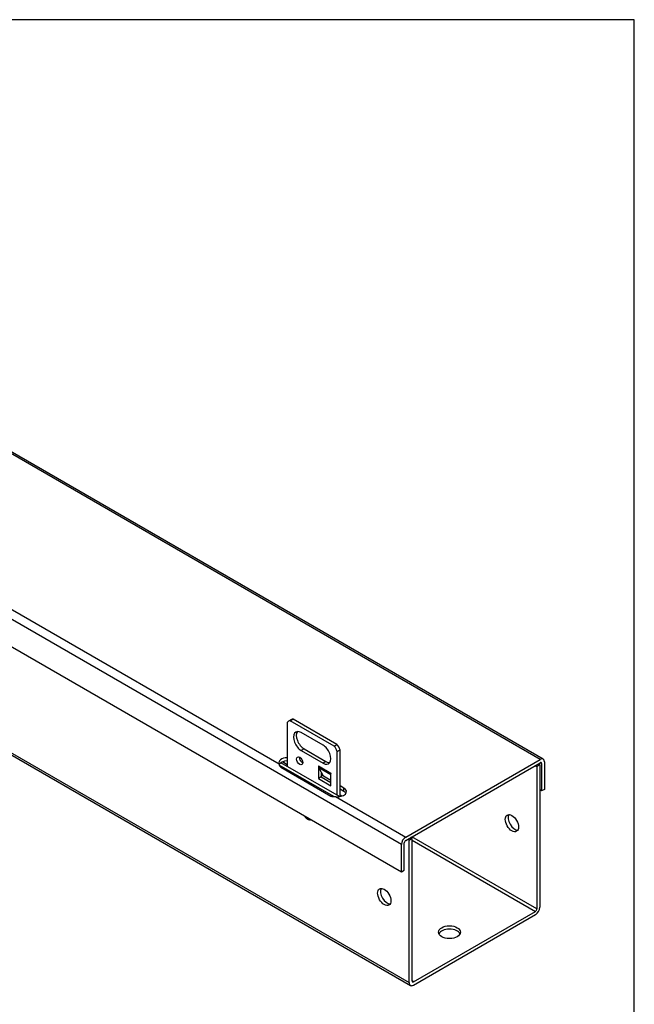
# Model space of a CAD drawing. Header units: inches. Extents: x 0.2 to 77.9, y -0.5 to 51.8.
# Tile 9 of 9: x 69.2 to 77.9, y 37.8 to 51.8. Entities that reach past the tile are written whole.
import ezdxf

# ---------------------------------------------------------------- set-up
doc = ezdxf.new("R2010")
doc.units = ezdxf.units.IN
doc.header["$MEASUREMENT"] = 0
for name, color, linetype in [('COM55240', 7, 'Continuous'), ('COM55544-1', 7, 'Continuous'), ('COM55545-1', 7, 'Continuous'), ('Default', 7, 'Continuous'), ('RVT19019', 7, 'Continuous')]:
    doc.layers.add(name, color=color, linetype=linetype)

# ---------------------------------------------------------------- blocks, each defined once
blk = doc.blocks.new('SE6')
at = {"layer": 'COM55240', "color": 7, "linetype": 'Continuous'}
for p, q in [((73.031, 41.844), (72.99, 41.82)), ((73.016, 41.826), (73.057, 41.849)), ((73.635, 41.469), (73.016, 41.826)), ((73.675, 41.492), (73.057, 41.849)), ((72.972, 41.801), (72.972, 41.181)), ((73.48, 41.482), (73.171, 41.66)), ((73.211, 41.428), (73.171, 41.405)), ((73.171, 41.405), (73.48, 41.227)), ((73.211, 41.428), (73.521, 41.25)), ((73.635, 41.469), (73.675, 41.492)), ((73.679, 41.392), (73.72, 41.416)), ((73.72, 40.754), (73.72, 41.416)), ((73.679, 40.773), (73.679, 41.392)), ((73.414, 41.188), (73.414, 41.01)), ((73.414, 41.188), (73.414, 41.188)), ((73.414, 41.188), (73.591, 41.086)), ((73.591, 41.063), (73.42, 41.162)), ((73.42, 41.162), (73.48, 41.048)), ((73.521, 41.25), (73.48, 41.227)), ((73.454, 41.033), (73.414, 41.01)), ((73.414, 41.01), (73.591, 40.908)), ((73.454, 41.096), (73.454, 41.033)), ((73.454, 41.033), (73.591, 40.954)), ((73.48, 41.048), (73.591, 40.984)), ((73.591, 40.908), (73.591, 41.086)), ((73.591, 41.086), (73.591, 41.086))]:
    blk.add_line(p, q, dxfattribs=at)
for centre, major_axis, start_param, end_param in [((73.053, 41.712), (0.062, -0.108), 2.780226, 3.50296), ((73.093, 41.735), (0.062, -0.108), 2.780226, 3.141593), ((73.171, 41.533), (0.078, -0.135), 2.356194, 5.497787), ((73.211, 41.556), (0.078, -0.135), 3.402495, 5.497787), ((73.48, 41.354), (-0.078, 0.135), 2.356194, 5.497787), ((73.599, 41.397), (0.063, -0.108), 1.209429, 1.932163), ((73.639, 41.42), (0.063, -0.108), 1.209429, 1.932163), ((73.189, 41.283), (-0.0312, 0.0541), 0.700868, 2.440725), ((73.475, 41.223), (-0.043, -0.0745), 5.497787, 5.934119), ((73.521, 41.377), (-0.078, 0.135), 2.356194, 2.88069), ((73.652, 41.121), (-0.043, -0.0745), -0.785398, -0.742603)]:
    blk.add_ellipse(centre, major_axis=major_axis, ratio=0.57735, start_param=start_param, end_param=end_param, dxfattribs=at)
blk.add_ellipse((73.149, 41.26), major_axis=(-0.0313, 0.0541), ratio=0.57735, dxfattribs=at)
at = {"layer": 'COM55544-1', "color": 7, "linetype": 'Continuous'}
for p, q in [((63.386, 44.652), (74.7, 38.12)), ((63.404, 44.613), (74.717, 38.081)), ((73.633, 40.753), (72.859, 41.2)), ((73.714, 40.753), (72.884, 41.232)), ((72.972, 41.205), (72.905, 41.244)), ((76.486, 41.194), (76.508, 41.181)), ((76.548, 41.205), (76.508, 41.181)), ((76.508, 41.181), (76.508, 39.164)), ((76.526, 41.218), (76.548, 41.205)), ((76.548, 41.205), (76.548, 39.187)), ((73.744, 40.76), (73.72, 40.774)), ((74.7, 40.138), (74.678, 40.15)), ((74.7, 40.138), (74.74, 40.161)), ((74.74, 40.161), (74.718, 40.174)), ((76.508, 39.164), (74.738, 40.185)), ((74.74, 38.143), (74.74, 40.161)), ((74.7, 38.12), (74.7, 40.138)), ((74.74, 40.137), (76.487, 39.128)), ((74.76, 38.131), (76.487, 39.128)), ((74.76, 38.085), (76.487, 39.082)), ((74.76, 38.131), (74.74, 38.143))]:
    blk.add_line(p, q, dxfattribs=at)
for centre, major_axis in [((76.154, 40.377), (0.067, -0.115)), ((74.346, 39.333), (-0.067, 0.115)), ((75.27, 38.834), (0.156, 0))]:
    blk.add_ellipse(centre, major_axis=major_axis, ratio=0.57735, dxfattribs=at)
for centre, major_axis, start_param, end_param in [((76.194, 40.4), (0.067, -0.115), 3.44948, 5.975298), ((74.386, 39.356), (-0.067, 0.115), 0.307887, 2.833706), ((76.487, 39.152), (-0.043, -0.0745), 0.785398, 2.356194), ((76.487, 39.152), (-0.0145, -0.0251), 0.785398, 2.356194), ((75.27, 38.788), (0.156, 0), 0.260902, 2.88069), ((74.76, 38.155), (0.043, 0.0745), 2.356194, 3.926991), ((74.76, 38.155), (0.0145, 0.0251), 2.356194, 3.926991)]:
    blk.add_ellipse(centre, major_axis=major_axis, ratio=0.57735, start_param=start_param, end_param=end_param, dxfattribs=at)
at = {"layer": 'COM55545-1', "color": 7, "linetype": 'Continuous'}
for p, q in [((76.553, 41.28), (65.284, 47.786)), ((76.596, 41.284), (65.327, 47.791)), ((74.589, 40.076), (63.32, 46.582)), ((63.32, 46.193), (74.589, 39.687)), ((65.173, 45.653), (72.857, 41.216)), ((74.65, 40.181), (76.553, 41.28)), ((72.882, 41.171), (73.589, 40.762)), ((74.65, 40.134), (76.553, 41.233)), ((76.553, 41.233), (76.574, 41.222)), ((76.574, 41.222), (76.574, 40.833)), ((76.614, 41.245), (76.614, 40.856)), ((73.591, 40.981), (73.454, 41.06)), ((73.775, 40.875), (73.72, 40.907)), ((73.775, 40.828), (73.72, 40.86)), ((73.775, 40.828), (73.775, 40.875)), ((76.574, 40.833), (76.548, 40.848)), ((76.614, 40.856), (76.574, 40.833)), ((73.658, 40.754), (74.65, 40.181)), ((74.589, 39.687), (74.589, 40.076)), ((74.629, 39.71), (74.629, 40.099)), ((74.589, 39.687), (74.629, 39.71))]:
    blk.add_line(p, q, dxfattribs=at)
blk.add_arc((72.906, 41.213), 0.0484, 176.0783, 240.1001, dxfattribs=at)
for centre, major_axis, start_param, end_param in [((72.979, 41.232), (0.125, 0), 1.627395, 3.368395), ((76.553, 41.21), (-0.043, -0.0745), 2.356194, 3.926991), ((72.979, 41.186), (0.125, 0), 1.627395, 2.85183), ((76.553, 41.21), (-0.0145, -0.0251), 2.356194, 3.926991), ((73.686, 40.824), (-0.125, 0), 1.343994, 3.926991), ((73.686, 40.777), (-0.125, 0), 3.469899, 3.926991), ((74.65, 40.111), (0.043, 0.0745), 0.785398, 2.356194), ((74.65, 40.111), (0.0145, 0.0251), 0.785398, 2.356194)]:
    blk.add_ellipse(centre, major_axis=major_axis, ratio=0.57735, start_param=start_param, end_param=end_param, dxfattribs=at)
blk.add_open_spline([(73.589, 40.762), (73.593, 40.76), (73.597, 40.758), (73.607, 40.755), (73.613, 40.754), (73.624, 40.753), (73.631, 40.753), (73.644, 40.753), (73.651, 40.753), (73.658, 40.754)], degree=3, knots=[0, 0, 0, 0, 0.25, 0.25, 0.5, 0.5, 0.75, 0.75, 1, 1, 1, 1], dxfattribs=at)
at = {"layer": 'RVT19019', "color": 7, "linetype": 'Continuous'}
blk.add_ellipse((73.257, 40.53), major_axis=(-0.0525, 0.0909), ratio=0.57735, start_param=1.815095, end_param=2.897294, dxfattribs=at)
for points, knots in [([(73.211, 40.482), (73.214, 40.478), (73.221, 40.469), (73.233, 40.456), (73.247, 40.444), (73.256, 40.438), (73.261, 40.435)], [0.90181274, 0.90181274, 0.90181274, 0.90181274, 0.92108886, 0.94806378, 0.97521753, 1, 1, 1, 1]), ([(73.261, 40.435), (73.264, 40.433), (73.272, 40.429), (73.285, 40.424), (73.3, 40.422), (73.31, 40.422), (73.314, 40.423), (73.315, 40.423)], [0, 0, 0, 0, 0.01474802, 0.04236388, 0.0670699, 0.09079063, 0.09261818, 0.09261818, 0.09261818, 0.09261818])]:
    blk.add_open_spline(points, degree=3, knots=knots, dxfattribs=at)
blk = doc.blocks.new('BORDER')
at = {"layer": 'Default', "color": 7, "linetype": 'Continuous'}
for p, q in [((0, 27.86), (-41.86, 27.86)), ((0, 0), (0, 27.86))]:
    blk.add_line(p, q, dxfattribs=at)

msp = doc.modelspace()

# ---------------------------------------------------------------- block references
at = {"layer": 'Default', "color": 7, "xscale": 1.855, "yscale": 1.855, "zscale": 1.855}
msp.add_blockref('BORDER', (77.888, 0.072), dxfattribs=at)
at = {"layer": 'Default'}
msp.add_blockref('SE6', (0, 0), dxfattribs=at)

doc.saveas('drawing.dxf')
